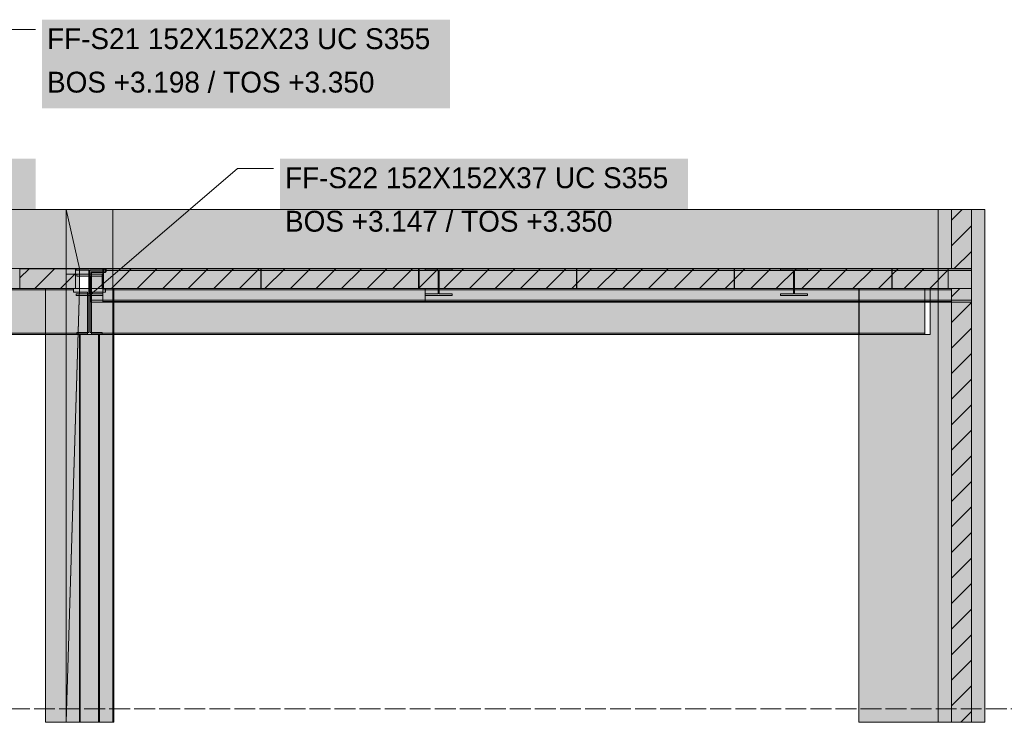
# Model space of a CAD drawing. Header units: millimetres. Extents: x 17 to 413, y 4 to 292.
# Tile 4 of 8: x 161 to 221, y 76 to 119. Entities that reach past the tile are written whole.
import ezdxf

# ---------------------------------------------------------------- set-up
doc = ezdxf.new("R2010")
doc.units = ezdxf.units.MM
doc.linetypes.add('DASHED', pattern=[1.524, 1.27, -0.254])
for name, color, linetype in [('FILL-C_BDBDBF', 7, 'Continuous'), ('FILL-EPS', 7, 'Continuous'), ('FILL-INK', 7, 'Continuous'), ('FILL-LIGHT', 7, 'Continuous'), ('FILL-STEEL', 7, 'Continuous'), ('FILL-WHITE', 7, 'Continuous'), ('LINE-CORE', 7, 'Continuous'), ('LINE-INK', 7, 'Continuous'), ('LINE-STEEL-DASH', 7, 'DASHED'), ('LINE-STEEL_GREY', 7, 'Continuous'), ('TEXT-INK', 7, 'Continuous')]:
    doc.layers.add(name, color=color, linetype=linetype)

msp = doc.modelspace()

# ---------------------------------------------------------------- hatches: boundary and pattern name
at = {"layer": 'FILL-C_BDBDBF', "true_color": 0xbdbdbf}
h = msp.add_hatch(color=9, dxfattribs=at)
h.dxf.hatch_style = 1
h.paths.add_polyline_path([(217.919, 103.855), (217.919, 107.445), (219.138, 107.445), (219.138, 76.245), (217.919, 76.245), (217.919, 102.634), (218.646, 102.634), (219.138, 102.634), (219.138, 102.93), (219.138, 103.855)])
at = {"layer": 'FILL-EPS', "true_color": 0xccffff}
h = msp.add_hatch(color=7, dxfattribs=at)
h.dxf.hatch_style = 1
h.paths.add_polyline_path([(217.106, 103.855), (217.106, 104.724), (217.106, 107.445), (217.919, 107.445), (217.919, 103.855), (217.598, 103.855)])
h = msp.add_hatch(color=7, dxfattribs=at)
h.dxf.hatch_style = 1
h.paths.add_polyline_path([(219.951, 107.445), (219.951, 99.684), (219.951, 76.245), (219.138, 76.245), (219.138, 107.445), (219.244, 107.445)])
h = msp.add_hatch(color=7, dxfattribs=at)
h.dxf.hatch_style = 1
h.paths.add_polyline_path([(217.106, 76.245), (217.106, 96.244), (217.106, 102.634), (217.919, 102.634), (217.919, 76.245), (217.814, 76.245)])
at = {"layer": 'FILL-INK', "true_color": 0x1a1a1f}
h = msp.add_hatch(color=250, dxfattribs=at)
h.dxf.hatch_style = 1
h.paths.add_polyline_path([(165.471, 102.219), (166.286, 103.419), (166.781, 102.842)])
at = {"layer": 'FILL-LIGHT', "true_color": 0xcccccf}
h = msp.add_hatch(color=254, dxfattribs=at)
h.dxf.hatch_style = 1
h.paths.add_polyline_path([(164.619, 103.845), (164.619, 103.778), (164.619, 102.645), (161.428, 102.645), (161.239, 102.645), (161.239, 102.712), (161.239, 103.845), (164.43, 103.845)])
h = msp.add_hatch(color=254, dxfattribs=at)
h.dxf.hatch_style = 1
h.paths.add_polyline_path([(175.9, 103.845), (175.9, 103.764), (175.9, 102.645), (166.971, 102.645), (166.324, 102.645), (166.324, 102.726), (166.324, 103.845), (175.253, 103.845)])
h = msp.add_hatch(color=254, dxfattribs=at)
h.dxf.hatch_style = 1
h.paths.add_polyline_path([(185.5, 103.845), (185.5, 103.764), (185.5, 102.645), (176.571, 102.645), (175.924, 102.645), (175.924, 102.726), (175.924, 103.845), (184.853, 103.845)])
h = msp.add_hatch(color=254, dxfattribs=at)
h.dxf.hatch_style = 1
h.paths.add_polyline_path([(195.1, 103.845), (195.1, 103.764), (195.1, 102.645), (186.171, 102.645), (185.524, 102.645), (185.524, 102.726), (185.524, 103.845), (194.453, 103.845)])
h = msp.add_hatch(color=254, dxfattribs=at)
h.dxf.hatch_style = 1
h.paths.add_polyline_path([(204.7, 103.845), (204.7, 103.764), (204.7, 102.645), (195.771, 102.645), (195.124, 102.645), (195.124, 102.726), (195.124, 103.845), (204.053, 103.845)])
h = msp.add_hatch(color=254, dxfattribs=at)
h.dxf.hatch_style = 1
h.paths.add_polyline_path([(214.3, 103.845), (214.3, 103.764), (214.3, 102.645), (205.371, 102.645), (204.724, 102.645), (204.724, 102.726), (204.724, 103.845), (213.653, 103.845)])
h = msp.add_hatch(color=254, dxfattribs=at)
h.dxf.hatch_style = 1
h.paths.add_polyline_path([(217.73, 103.845), (217.73, 103.764), (217.73, 102.645), (214.554, 102.645), (214.324, 102.645), (214.324, 102.726), (214.324, 103.845), (217.5, 103.845)])
at = {"layer": 'FILL-STEEL', "true_color": 0x0d2973}
h = msp.add_hatch(color=166, dxfattribs=at)
h.dxf.hatch_style = 1
h.paths.add_polyline_path([(164.657, 102.219), (164.657, 102.302), (164.657, 102.307), (164.699, 102.307), (165.442, 102.307), (165.442, 103.679), (165.442, 103.757), (165.4, 103.757), (164.657, 103.757), (164.657, 103.84), (164.657, 103.845), (164.744, 103.845), (166.285, 103.845), (166.285, 103.761), (166.285, 103.757), (166.243, 103.757), (165.5, 103.757), (165.5, 102.385), (165.5, 102.307), (165.542, 102.307), (166.285, 102.307), (166.285, 102.224), (166.285, 102.219), (166.198, 102.219)])
at = {"layer": 'FILL-WHITE', "true_color": 0xffffff}
h = msp.add_hatch(color=7, dxfattribs=at)
h.dxf.hatch_style = 1
h.paths.add_polyline_path([(162.591, 113.612), (187.407, 113.612), (187.407, 119.004), (162.591, 119.004)])
h = msp.add_hatch(color=7, dxfattribs=at)
h.dxf.hatch_style = 1
h.paths.add_polyline_path([(137.375, 105.145), (162.191, 105.145), (162.191, 110.537), (137.375, 110.537)])
h = msp.add_hatch(color=7, dxfattribs=at)
h.dxf.hatch_style = 1
h.paths.add_polyline_path([(177.071, 105.145), (201.887, 105.145), (201.887, 110.537), (177.071, 110.537)])
h = msp.add_hatch(color=7, dxfattribs=at)
h.dxf.hatch_style = 1
h.paths.add_polyline_path([(113.937, 107.445), (164.05, 107.445), (164.05, 76.245), (162.791, 76.245), (162.791, 102.649), (113.963, 102.649), (113.963, 76.245), (113.963, 76.245), (113.963, 76.245), (113.937, 76.245), (113.937, 107.445)])
h = msp.add_hatch(color=7, dxfattribs=at)
h.dxf.hatch_style = 1
h.paths.add_polyline_path([(113.937, 103.855), (113.937, 107.445), (164.05, 107.445), (164.05, 103.855), (113.937, 103.855)])
h = msp.add_hatch(color=7, dxfattribs=at)
h.dxf.hatch_style = 1
h.paths.add_polyline_path([(164.05, 107.445), (164.863, 103.855), (164.863, 102.634), (164.863, 102.622), (164.862, 102.622), (164.05, 76.245), (164.05, 107.445), (164.048, 107.457)])
h = msp.add_hatch(color=7, dxfattribs=at)
h.dxf.hatch_style = 1
h.paths.add_polyline_path([(164.05, 107.445), (166.895, 107.445), (166.897, 107.448), (166.897, 107.445), (166.897, 107.445), (166.897, 103.855), (166.895, 103.855), (166.276, 103.855), (166.276, 102.649), (166.246, 102.649), (166.246, 103.521), (164.863, 103.521), (164.05, 103.521)])
h = msp.add_hatch(color=7, dxfattribs=at)
h.dxf.hatch_style = 1
h.paths.add_polyline_path([(166.897, 107.445), (166.897, 102.649), (166.246, 102.649), (166.246, 103.521), (164.05, 103.521), (164.05, 107.445)])
h = msp.add_hatch(color=7, dxfattribs=at)
h.dxf.hatch_style = 1
h.paths.add_polyline_path([(166.895, 107.445), (166.895, 103.855), (164.863, 103.855), (164.863, 103.521), (164.05, 103.521), (164.05, 107.445)])
h = msp.add_hatch(color=7, dxfattribs=at)
h.dxf.hatch_style = 1
h.paths.add_polyline_path([(164.05, 107.445), (166.895, 107.445), (166.895, 103.855), (164.863, 103.855), (164.863, 102.634), (166.895, 102.634), (166.895, 76.245), (164.05, 76.245)])
h = msp.add_hatch(color=7, dxfattribs=at)
h.dxf.hatch_style = 1
h.paths.add_polyline_path([(166.895, 107.445), (166.895, 103.855), (164.863, 103.855), (164.05, 107.445)])
h = msp.add_hatch(color=7, dxfattribs=at)
h.dxf.hatch_style = 1
h.paths.add_polyline_path([(164.05, 107.445), (166.895, 107.445), (166.895, 102.637), (166.895, 102.634), (166.895, 76.245), (166.895, 76.245), (166.895, 76.241), (166.895, 76.245), (164.05, 76.245), (164.05, 102.634), (166.895, 102.634), (166.895, 103.855), (164.05, 103.855)])
h = msp.add_hatch(color=7, dxfattribs=at)
h.dxf.hatch_style = 1
h.paths.add_polyline_path([(166.895, 107.448), (166.895, 107.445), (166.895, 107.445)])
h = msp.add_hatch(color=7, dxfattribs=at)
h.dxf.hatch_style = 1
h.paths.add_polyline_path([(217.104, 107.445), (217.104, 76.245), (212.295, 76.245), (212.295, 99.833), (216.622, 99.833), (216.622, 102.649), (166.955, 102.649), (166.955, 76.245), (166.955, 76.241), (166.955, 76.245), (166.897, 76.245), (166.897, 99.837), (166.908, 99.837), (166.908, 102.649), (166.897, 102.649), (166.897, 107.445)])
h = msp.add_hatch(color=7, dxfattribs=at)
h.dxf.hatch_style = 1
h.paths.add_polyline_path([(166.897, 107.445), (217.104, 107.445), (217.104, 103.855), (166.897, 103.855)])
h = msp.add_hatch(color=7, dxfattribs=at)
h.dxf.hatch_style = 1
h.paths.add_polyline_path([(217.104, 103.855), (217.104, 103.855), (217.104, 107.445), (217.106, 107.445), (217.106, 107.448), (217.106, 107.445), (219.951, 107.445), (219.951, 76.245), (217.106, 76.245), (217.105, 76.232), (217.105, 76.232), (217.105, 76.232), (217.104, 76.232), (217.104, 102.634), (217.106, 102.634), (217.73, 102.634), (217.73, 103.855), (217.106, 103.855), (217.104, 103.852)])
h = msp.add_hatch(color=7, dxfattribs=at)
h.dxf.hatch_style = 1
h.paths.add_polyline_path([(219.951, 107.445), (219.951, 76.245), (217.104, 76.245), (217.104, 107.445)])
h = msp.add_hatch(color=7, dxfattribs=at)
h.dxf.hatch_style = 1
h.paths.add_polyline_path([(219.951, 107.445), (219.951, 76.245), (217.106, 76.245), (217.106, 102.634), (219.138, 102.634), (219.138, 103.855), (217.106, 103.855), (217.106, 107.445)])
h = msp.add_hatch(color=7, dxfattribs=at)
h.dxf.hatch_style = 1
h.paths.add_polyline_path([(113.937, 103.855), (164.05, 103.855), (164.05, 102.634), (162.791, 102.634), (162.791, 102.649), (113.963, 102.649), (113.963, 102.634), (113.937, 102.634)])
h = msp.add_hatch(color=7, dxfattribs=at)
h.dxf.hatch_style = 1
h.paths.add_polyline_path([(164.05, 102.634), (164.05, 103.855), (164.863, 103.855), (164.863, 102.634), (164.05, 102.634)])
h = msp.add_hatch(color=7, dxfattribs=at)
h.dxf.hatch_style = 1
h.paths.add_polyline_path([(164.657, 102.307), (165.442, 102.307), (165.442, 103.757), (164.657, 103.757), (164.657, 103.845), (166.285, 103.845), (166.285, 103.757), (165.5, 103.757), (165.5, 102.307), (166.285, 102.307), (166.285, 102.219), (164.657, 102.219)])
h = msp.add_hatch(color=7, dxfattribs=at)
h.dxf.hatch_style = 1
h.paths.add_polyline_path([(165.583, 103.661), (166.487, 103.661), (166.487, 103.731), (219.151, 103.731), (219.151, 101.925), (166.487, 101.925), (165.583, 101.925)])
h = msp.add_hatch(color=7, dxfattribs=at)
h.dxf.hatch_style = 1
h.paths.add_polyline_path([(166.487, 103.661), (166.487, 103.731), (219.151, 103.731), (219.151, 101.925), (166.487, 101.925), (165.583, 101.925), (165.583, 103.661)])
h = msp.add_hatch(color=7, dxfattribs=at)
h.dxf.hatch_style = 1
h.paths.add_polyline_path([(165.591, 103.621), (166.439, 103.621), (166.439, 103.731), (219.151, 103.731), (219.151, 101.925), (166.439, 101.925), (165.591, 101.925)])
h = msp.add_hatch(color=7, dxfattribs=at)
h.dxf.hatch_style = 1
h.paths.add_polyline_path([(166.439, 103.621), (166.439, 103.731), (219.151, 103.731), (219.151, 101.925), (166.439, 101.925), (165.591, 101.925), (165.591, 103.621)])
h = msp.add_hatch(color=7, dxfattribs=at)
h.dxf.hatch_style = 1
h.paths.add_polyline_path([(166.276, 102.649), (166.276, 103.855), (166.897, 103.855), (166.897, 102.649)])
h = msp.add_hatch(color=7, dxfattribs=at)
h.dxf.hatch_style = 1
h.paths.add_polyline_path([(166.298, 103.846), (166.298, 103.846), (166.298, 103.846), (166.298, 103.845), (166.285, 103.845)])
h = msp.add_hatch(color=7, dxfattribs=at)
h.dxf.hatch_style = 1
h.paths.add_polyline_path([(166.439, 103.731), (166.439, 103.845), (219.151, 103.845), (219.151, 103.731), (166.439, 103.731)])
h = msp.add_hatch(color=7, dxfattribs=at)
h.dxf.hatch_style = 1
h.paths.add_polyline_path([(219.151, 103.845), (219.151, 103.731), (166.439, 103.731), (166.439, 103.845)])
h = msp.add_hatch(color=7, dxfattribs=at)
h.dxf.hatch_style = 1
h.paths.add_polyline_path([(166.487, 103.731), (166.487, 103.845), (219.151, 103.845), (219.151, 103.731), (166.487, 103.731)])
h = msp.add_hatch(color=7, dxfattribs=at)
h.dxf.hatch_style = 1
h.paths.add_polyline_path([(219.151, 103.845), (219.151, 103.731), (166.487, 103.731), (166.487, 103.845)])
h = msp.add_hatch(color=7, dxfattribs=at)
h.dxf.hatch_style = 1
h.paths.add_polyline_path([(166.908, 102.649), (166.897, 102.649), (166.897, 103.855), (217.104, 103.855), (217.104, 103.855), (217.11, 103.856), (217.117, 103.858), (217.117, 103.857), (217.117, 103.856), (217.117, 103.855), (217.104, 103.855), (217.104, 102.634), (216.623, 102.634), (216.623, 102.649), (166.955, 102.649), (166.955, 102.634), (166.908, 102.634)])
h = msp.add_hatch(color=7, dxfattribs=at)
h.dxf.hatch_style = 1
h.paths.add_polyline_path([(185.892, 103.846), (185.892, 103.846), (185.901, 103.845), (185.905, 103.845), (187.533, 103.845), (187.533, 103.757), (186.748, 103.757), (186.748, 103.637), (186.748, 102.307), (187.533, 102.307), (187.533, 102.219), (185.905, 102.219), (185.905, 102.307), (186.69, 102.307), (186.69, 103.757), (185.905, 103.757), (185.905, 103.845), (185.892, 103.845)])
h = msp.add_hatch(color=7, dxfattribs=at)
h.dxf.hatch_style = 1
h.paths.add_polyline_path([(185.905, 102.307), (186.69, 102.307), (186.69, 103.637), (186.69, 103.757), (185.905, 103.757), (185.905, 103.845), (187.533, 103.845), (187.533, 103.757), (186.748, 103.757), (186.748, 102.307), (187.533, 102.307), (187.533, 102.219), (185.905, 102.219)])
h = msp.add_hatch(color=7, dxfattribs=at)
h.dxf.hatch_style = 1
h.paths.add_polyline_path([(187.546, 103.846), (187.546, 103.846), (187.546, 103.846), (187.546, 103.845), (187.533, 103.845)])
h = msp.add_hatch(color=7, dxfattribs=at)
h.dxf.hatch_style = 1
h.paths.add_polyline_path([(207.516, 103.846), (207.516, 103.846), (207.525, 103.845), (207.529, 103.845), (209.157, 103.845), (209.157, 103.757), (208.372, 103.757), (208.372, 103.637), (208.372, 102.307), (209.157, 102.307), (209.157, 102.219), (207.529, 102.219), (207.529, 102.307), (208.314, 102.307), (208.314, 103.757), (207.529, 103.757), (207.529, 103.845), (207.516, 103.845)])
h = msp.add_hatch(color=7, dxfattribs=at)
h.dxf.hatch_style = 1
h.paths.add_polyline_path([(207.529, 102.307), (208.314, 102.307), (208.314, 103.637), (208.314, 103.757), (207.529, 103.757), (207.529, 103.845), (209.157, 103.845), (209.157, 103.757), (208.372, 103.757), (208.372, 102.307), (209.157, 102.307), (209.157, 102.219), (207.529, 102.219)])
h = msp.add_hatch(color=7, dxfattribs=at)
h.dxf.hatch_style = 1
h.paths.add_polyline_path([(209.17, 103.846), (209.17, 103.846), (209.17, 103.846), (209.17, 103.845), (209.157, 103.845)])
h = msp.add_hatch(color=7, dxfattribs=at)
h.dxf.hatch_style = 1
h.paths.add_polyline_path([(217.105, 103.855), (217.73, 103.855), (217.73, 102.634), (217.105, 102.634)])
h = msp.add_hatch(color=7, dxfattribs=at)
h.dxf.hatch_style = 1
h.paths.add_polyline_path([(164.863, 103.521), (164.863, 102.634), (166.895, 102.634), (166.895, 76.245), (164.05, 76.245), (164.05, 103.521)])
h = msp.add_hatch(color=7, dxfattribs=at)
h.dxf.hatch_style = 1
h.paths.add_polyline_path([(164.693, 103.518), (164.693, 103.519), (164.706, 103.517), (164.693, 103.518)])
h = msp.add_hatch(color=7, dxfattribs=at)
h.dxf.hatch_style = 1
h.paths.add_polyline_path([(164.706, 99.965), (165.431, 99.965), (165.431, 103.389), (164.706, 103.389), (164.706, 103.517), (166.236, 103.517), (166.236, 103.389), (165.511, 103.389), (165.511, 99.965), (166.236, 99.965), (166.236, 99.837), (164.706, 99.837)])
h = msp.add_hatch(color=7, dxfattribs=at)
h.dxf.hatch_style = 1
h.paths.add_polyline_path([(164.706, 103.517), (166.236, 103.517), (166.236, 103.389), (165.511, 103.389), (165.511, 99.965), (166.236, 99.965), (166.236, 99.837), (164.706, 99.837), (164.706, 99.965), (165.431, 99.965), (165.431, 103.389), (164.706, 103.389), (164.706, 103.517)])
h = msp.add_hatch(color=7, dxfattribs=at)
h.dxf.hatch_style = 1
h.paths.add_polyline_path([(166.249, 103.519), (166.249, 103.518), (166.249, 103.518), (166.236, 103.517)])
h = msp.add_hatch(color=7, dxfattribs=at)
h.dxf.hatch_style = 1
h.paths.add_polyline_path([(185.905, 102.307), (186.69, 102.307), (186.69, 103.637), (186.748, 103.637), (186.748, 102.307), (187.533, 102.307), (187.533, 102.219), (185.905, 102.219)])
h = msp.add_hatch(color=7, dxfattribs=at)
h.dxf.hatch_style = 1
h.paths.add_polyline_path([(186.69, 102.307), (186.69, 103.637), (186.748, 103.637), (186.748, 102.307), (187.533, 102.307), (187.533, 102.219), (185.905, 102.219), (185.905, 102.307)])
h = msp.add_hatch(color=7, dxfattribs=at)
h.dxf.hatch_style = 1
h.paths.add_polyline_path([(207.529, 102.307), (208.314, 102.307), (208.314, 103.637), (208.372, 103.637), (208.372, 102.307), (209.157, 102.307), (209.157, 102.219), (207.529, 102.219)])
h = msp.add_hatch(color=7, dxfattribs=at)
h.dxf.hatch_style = 1
h.paths.add_polyline_path([(208.314, 102.307), (208.314, 103.637), (208.372, 103.637), (208.372, 102.307), (209.157, 102.307), (209.157, 102.219), (207.529, 102.219), (207.529, 102.307)])
h = msp.add_hatch(color=7, dxfattribs=at)
h.dxf.hatch_style = 1
h.paths.add_polyline_path([(112.623, 102.469), (113.399, 102.469), (113.399, 102.567), (164.503, 102.567), (164.503, 102.421), (165.351, 102.421), (165.351, 99.911), (164.503, 99.911), (113.399, 99.911), (113.399, 100.009), (112.623, 100.009)])
h = msp.add_hatch(color=7, dxfattribs=at)
h.dxf.hatch_style = 1
h.paths.add_polyline_path([(113.399, 102.469), (113.399, 102.567), (164.503, 102.567), (164.503, 102.421), (165.351, 102.421), (165.351, 99.911), (164.503, 99.911), (113.399, 99.911), (113.399, 100.009), (112.623, 100.009), (112.623, 102.469)])
h = msp.add_hatch(color=7, dxfattribs=at)
h.dxf.hatch_style = 1
h.paths.add_polyline_path([(113.399, 102.645), (164.503, 102.645), (164.503, 102.567), (113.399, 102.567)])
h = msp.add_hatch(color=7, dxfattribs=at)
h.dxf.hatch_style = 1
h.paths.add_polyline_path([(164.503, 102.645), (164.503, 102.567), (113.399, 102.567), (113.399, 102.645)])
h = msp.add_hatch(color=7, dxfattribs=at)
h.dxf.hatch_style = 1
h.paths.add_polyline_path([(162.791, 76.245), (162.791, 102.634), (164.05, 102.634), (164.05, 76.245)])
h = msp.add_hatch(color=7, dxfattribs=at)
h.dxf.hatch_style = 1
h.paths.add_polyline_path([(164.863, 102.634), (166.895, 102.634), (166.895, 76.245), (164.05, 76.245), (164.863, 102.634)])
h = msp.add_hatch(color=7, dxfattribs=at)
h.dxf.hatch_style = 1
h.paths.add_polyline_path([(165.591, 99.911), (165.591, 102.421), (166.439, 102.421), (166.439, 102.567), (216.303, 102.567), (216.303, 99.911), (166.439, 99.911)])
h = msp.add_hatch(color=7, dxfattribs=at)
h.dxf.hatch_style = 1
h.paths.add_polyline_path([(166.439, 102.421), (166.439, 102.567), (216.303, 102.567), (216.303, 99.911), (166.439, 99.911), (165.591, 99.911), (165.591, 102.421)])
h = msp.add_hatch(color=7, dxfattribs=at)
h.dxf.hatch_style = 1
h.paths.add_polyline_path([(166.287, 102.645), (185.903, 102.645), (185.903, 102.565), (166.287, 102.565)])
h = msp.add_hatch(color=7, dxfattribs=at)
h.dxf.hatch_style = 1
h.paths.add_polyline_path([(185.903, 102.645), (185.903, 101.845), (166.287, 101.845), (166.287, 102.645)])
h = msp.add_hatch(color=7, dxfattribs=at)
h.dxf.hatch_style = 1
h.paths.add_polyline_path([(166.287, 102.645), (217.919, 102.645), (217.919, 101.845), (166.287, 101.845)])
h = msp.add_hatch(color=7, dxfattribs=at)
h.dxf.hatch_style = 1
h.paths.add_polyline_path([(166.287, 102.645), (217.919, 102.645), (217.919, 102.565), (166.287, 102.565)])
h = msp.add_hatch(color=7, dxfattribs=at)
h.dxf.hatch_style = 1
h.paths.add_polyline_path([(166.287, 101.845), (166.287, 102.565), (185.903, 102.565), (185.903, 101.845), (166.287, 101.845)])
h = msp.add_hatch(color=7, dxfattribs=at)
h.dxf.hatch_style = 1
h.paths.add_polyline_path([(166.287, 102.565), (217.919, 102.565), (217.919, 101.845), (166.287, 101.845)])
h = msp.add_hatch(color=7, dxfattribs=at)
h.dxf.hatch_style = 1
h.paths.add_polyline_path([(166.439, 102.567), (166.439, 102.645), (216.303, 102.645), (216.303, 102.567), (166.439, 102.567)])
h = msp.add_hatch(color=7, dxfattribs=at)
h.dxf.hatch_style = 1
h.paths.add_polyline_path([(216.303, 102.645), (216.303, 102.567), (166.439, 102.567), (166.439, 102.645)])
h = msp.add_hatch(color=7, dxfattribs=at)
h.dxf.hatch_style = 1
h.paths.add_polyline_path([(166.897, 76.241), (166.897, 76.245), (166.897, 99.837), (166.908, 99.837), (166.908, 102.634), (166.955, 102.634), (166.955, 102.647), (166.955, 102.634), (166.955, 76.245), (166.897, 76.245), (166.897, 76.241)])
h = msp.add_hatch(color=7, dxfattribs=at)
h.dxf.hatch_style = 1
h.paths.add_polyline_path([(166.927, 102.645), (217.919, 102.645), (217.919, 102.565), (166.927, 102.565)])
h = msp.add_hatch(color=7, dxfattribs=at)
h.dxf.hatch_style = 1
h.paths.add_polyline_path([(217.919, 102.645), (217.919, 101.845), (166.927, 101.845), (166.927, 102.645)])
h = msp.add_hatch(color=7, dxfattribs=at)
h.dxf.hatch_style = 1
h.paths.add_polyline_path([(185.903, 102.645), (185.903, 101.845), (166.927, 101.845), (166.927, 102.645)])
h = msp.add_hatch(color=7, dxfattribs=at)
h.dxf.hatch_style = 1
h.paths.add_polyline_path([(166.927, 102.645), (185.903, 102.645), (185.903, 102.565), (166.927, 102.565)])
h = msp.add_hatch(color=7, dxfattribs=at)
h.dxf.hatch_style = 1
h.paths.add_polyline_path([(166.927, 102.565), (217.919, 102.565), (217.919, 101.845), (166.927, 101.845)])
h = msp.add_hatch(color=7, dxfattribs=at)
h.dxf.hatch_style = 1
h.paths.add_polyline_path([(166.927, 102.565), (185.903, 102.565), (185.903, 101.845), (166.927, 101.845)])
h = msp.add_hatch(color=7, dxfattribs=at)
h.dxf.hatch_style = 1
h.paths.add_polyline_path([(212.295, 102.634), (212.295, 102.634), (212.295, 102.634), (212.297, 102.634), (212.297, 99.833), (216.625, 99.833), (216.625, 102.634), (217.104, 102.634), (217.104, 76.245), (212.295, 76.245)])
h = msp.add_hatch(color=7, dxfattribs=at)
h.dxf.hatch_style = 1
h.paths.add_polyline_path([(165.583, 101.925), (166.487, 101.925), (219.151, 101.925), (219.151, 101.812), (166.487, 101.812), (165.583, 101.812)])
h = msp.add_hatch(color=7, dxfattribs=at)
h.dxf.hatch_style = 1
h.paths.add_polyline_path([(165.583, 101.925), (219.151, 101.925), (219.151, 101.812), (166.487, 101.812), (165.583, 101.812)])
h = msp.add_hatch(color=7, dxfattribs=at)
h.dxf.hatch_style = 1
h.paths.add_polyline_path([(165.591, 101.925), (166.439, 101.925), (219.151, 101.925), (219.151, 101.812), (166.439, 101.812), (165.591, 101.812)])
h = msp.add_hatch(color=7, dxfattribs=at)
h.dxf.hatch_style = 1
h.paths.add_polyline_path([(219.151, 101.925), (219.151, 101.812), (166.439, 101.812), (165.591, 101.812), (165.591, 101.925)])
h = msp.add_hatch(color=7, dxfattribs=at)
h.dxf.hatch_style = 1
h.paths.add_polyline_path([(113.399, 99.911), (164.503, 99.911), (165.351, 99.911), (165.351, 99.833), (164.503, 99.833), (113.399, 99.833)])
h = msp.add_hatch(color=7, dxfattribs=at)
h.dxf.hatch_style = 1
h.paths.add_polyline_path([(164.503, 99.911), (165.351, 99.911), (165.351, 99.833), (164.503, 99.833), (113.399, 99.833), (113.399, 99.911)])
h = msp.add_hatch(color=7, dxfattribs=at)
h.dxf.hatch_style = 1
h.paths.add_polyline_path([(164.05, 99.837), (166.895, 99.837), (166.897, 99.849), (166.897, 99.849), (166.897, 76.245), (166.895, 76.245), (164.05, 76.245)])
h = msp.add_hatch(color=7, dxfattribs=at)
h.dxf.hatch_style = 1
h.paths.add_polyline_path([(166.897, 99.837), (166.897, 76.245), (164.05, 76.245), (164.05, 99.837)])
h = msp.add_hatch(color=7, dxfattribs=at)
h.dxf.hatch_style = 1
h.paths.add_polyline_path([(166.895, 99.837), (166.895, 76.245), (164.05, 76.245), (164.05, 99.837)])
h = msp.add_hatch(color=7, dxfattribs=at)
h.dxf.hatch_style = 1
h.paths.add_polyline_path([(164.05, 99.837), (166.895, 99.837), (166.895, 76.245), (164.05, 76.245)])
h = msp.add_hatch(color=7, dxfattribs=at)
h.dxf.hatch_style = 1
h.paths.add_polyline_path([(164.916, 99.837), (164.916, 76.245), (164.861, 76.245), (164.861, 99.837)])
h = msp.add_hatch(color=7, dxfattribs=at)
h.dxf.hatch_style = 1
h.paths.add_polyline_path([(164.861, 99.837), (164.916, 99.837), (164.916, 76.245), (164.861, 76.245)])
h = msp.add_hatch(color=7, dxfattribs=at)
h.dxf.hatch_style = 1
h.paths.add_polyline_path([(164.916, 99.837), (164.916, 76.245), (164.861, 76.245), (164.861, 99.837)])
h = msp.add_hatch(color=7, dxfattribs=at)
h.dxf.hatch_style = 1
h.paths.add_polyline_path([(164.861, 99.837), (164.916, 99.837), (164.916, 76.245), (164.861, 76.245)])
h = msp.add_hatch(color=7, dxfattribs=at)
h.dxf.hatch_style = 1
h.paths.add_polyline_path([(164.916, 99.837), (166.026, 99.837), (166.026, 76.245), (164.916, 76.245), (164.916, 99.837)])
h = msp.add_hatch(color=7, dxfattribs=at)
h.dxf.hatch_style = 1
h.paths.add_polyline_path([(164.916, 76.245), (164.916, 99.837), (166.026, 99.837), (166.026, 76.245), (164.916, 76.245)])
h = msp.add_hatch(color=7, dxfattribs=at)
h.dxf.hatch_style = 1
h.paths.add_polyline_path([(164.916, 99.837), (166.026, 99.837), (166.026, 76.245), (164.916, 76.245), (164.916, 99.837)])
h = msp.add_hatch(color=7, dxfattribs=at)
h.dxf.hatch_style = 1
h.paths.add_polyline_path([(164.916, 76.245), (164.916, 99.837), (166.026, 99.837), (166.026, 76.245), (164.916, 76.245)])
h = msp.add_hatch(color=7, dxfattribs=at)
h.dxf.hatch_style = 1
h.paths.add_polyline_path([(165.591, 99.911), (166.439, 99.911), (216.303, 99.911), (216.303, 99.833), (166.439, 99.833), (165.591, 99.833)])
h = msp.add_hatch(color=7, dxfattribs=at)
h.dxf.hatch_style = 1
h.paths.add_polyline_path([(165.591, 99.911), (216.303, 99.911), (216.303, 99.833), (166.439, 99.833), (165.591, 99.833)])
h = msp.add_hatch(color=7, dxfattribs=at)
h.dxf.hatch_style = 1
h.paths.add_polyline_path([(166.081, 99.837), (166.081, 76.245), (166.026, 76.245), (166.026, 99.837)])
h = msp.add_hatch(color=7, dxfattribs=at)
h.dxf.hatch_style = 1
h.paths.add_polyline_path([(166.026, 99.837), (166.081, 99.837), (166.081, 76.245), (166.026, 76.245)])
h = msp.add_hatch(color=7, dxfattribs=at)
h.dxf.hatch_style = 1
h.paths.add_polyline_path([(166.081, 99.837), (166.081, 76.245), (166.026, 76.245), (166.026, 99.837)])
h = msp.add_hatch(color=7, dxfattribs=at)
h.dxf.hatch_style = 1
h.paths.add_polyline_path([(166.026, 99.837), (166.081, 99.837), (166.081, 76.245), (166.026, 76.245)])
h = msp.add_hatch(color=7, dxfattribs=at)
h.dxf.hatch_style = 1
h.paths.add_polyline_path([(212.295, 76.245), (212.295, 76.245), (212.295, 76.241)])

# ---------------------------------------------------------------- linework, layer by layer
at = {"layer": 'LINE-CORE', "lineweight": 5}
for points in [[(113.937, 107.445), (164.05, 107.445), (164.05, 107.445), (164.05, 76.245), (164.05, 76.245), (164.05, 76.245), (164.05, 76.245), (162.791, 76.245), (162.791, 102.649), (113.963, 102.649), (113.963, 76.245), (113.963, 76.245), (113.963, 76.245), (113.963, 76.245), (113.937, 76.245), (113.937, 107.445), (113.937, 107.445)], [(113.937, 103.855), (113.937, 107.445), (164.05, 107.445), (164.05, 107.445), (164.05, 107.445), (164.05, 107.445), (164.05, 103.855), (113.937, 103.855), (113.937, 103.855), (113.937, 103.855)], [(164.05, 107.445), (164.863, 103.855), (164.863, 102.634), (164.863, 102.634), (164.863, 102.634), (164.863, 102.622), (164.862, 102.622), (164.05, 76.245), (164.05, 107.445), (164.048, 107.457)], [(164.05, 107.445), (166.895, 107.445), (166.897, 107.448), (166.897, 107.445), (166.897, 107.445), (166.897, 103.855), (166.895, 103.855), (166.276, 103.855), (166.276, 102.649), (166.246, 102.649), (166.246, 103.521), (164.863, 103.521), (164.05, 103.521)], [(166.897, 107.445), (166.897, 107.445), (166.897, 102.649), (166.246, 102.649), (166.246, 103.521), (164.05, 103.521), (164.05, 107.445), (164.05, 107.445)], [(166.895, 107.445), (166.895, 103.855), (164.863, 103.855), (164.863, 103.521), (164.05, 103.521), (164.05, 107.445)], [(164.05, 107.445), (166.895, 107.445), (166.895, 103.855), (164.863, 103.855), (164.863, 102.634), (166.895, 102.634), (166.895, 76.245), (164.05, 76.245)], [(166.895, 107.445), (166.895, 103.855), (164.863, 103.855), (164.05, 107.445), (164.05, 107.445)], [(164.05, 107.445), (166.895, 107.445), (166.895, 102.637), (166.895, 102.634), (166.895, 76.245), (166.895, 76.245), (166.895, 76.245), (166.895, 76.241), (166.895, 76.245), (164.05, 76.245), (164.05, 102.634), (166.895, 102.634), (166.895, 103.855), (164.05, 103.855)], [(166.895, 107.448), (166.895, 107.445), (166.895, 107.445)], [(217.104, 107.445), (217.104, 76.245), (212.295, 76.245), (212.295, 99.833), (216.622, 99.833), (216.622, 102.649), (166.955, 102.649), (166.955, 76.245), (166.955, 76.241), (166.955, 76.245), (166.897, 76.245), (166.897, 99.837), (166.908, 99.837), (166.908, 102.649), (166.897, 102.649), (166.897, 107.445)], [(166.897, 107.445), (217.104, 107.445), (217.104, 103.855), (166.897, 103.855)], [(217.104, 103.855), (217.104, 103.855), (217.104, 107.445), (217.106, 107.445), (217.106, 107.448), (217.106, 107.445), (219.951, 107.445), (219.951, 76.245), (217.106, 76.245), (217.105, 76.232), (217.105, 76.232), (217.105, 76.232), (217.104, 76.232), (217.104, 102.634), (217.106, 102.634), (217.73, 102.634), (217.73, 103.855), (217.106, 103.855), (217.104, 103.852)], [(219.951, 107.445), (219.951, 76.245), (217.104, 76.245), (217.104, 107.445)], [(219.951, 107.445), (219.951, 76.245), (217.106, 76.245), (217.106, 102.634), (219.138, 102.634), (219.138, 103.855), (217.106, 103.855), (217.106, 107.445)], [(113.937, 103.855), (164.05, 103.855), (164.05, 102.634), (162.791, 102.634), (162.791, 102.649), (113.963, 102.649), (113.963, 102.634), (113.937, 102.634)], [(164.05, 102.634), (164.05, 102.634), (164.05, 103.855), (164.863, 103.855), (164.863, 103.855), (164.863, 103.855), (164.863, 103.855), (164.863, 102.634), (164.05, 102.634), (164.05, 102.634)], [(164.657, 102.307), (165.442, 102.307), (165.442, 103.757), (164.657, 103.757), (164.657, 103.845), (166.285, 103.845), (166.285, 103.757), (165.5, 103.757), (165.5, 102.307), (166.285, 102.307), (166.285, 102.219), (164.657, 102.219)], [(165.583, 103.661), (166.487, 103.661), (166.487, 103.731), (219.151, 103.731), (219.151, 101.925), (166.487, 101.925), (165.583, 101.925)], [(166.487, 103.661), (166.487, 103.731), (219.151, 103.731), (219.151, 101.925), (166.487, 101.925), (165.583, 101.925), (165.583, 103.661)], [(165.591, 103.621), (166.439, 103.621), (166.439, 103.731), (219.151, 103.731), (219.151, 101.925), (166.439, 101.925), (166.439, 101.925), (165.591, 101.925)], [(166.439, 103.621), (166.439, 103.731), (219.151, 103.731), (219.151, 101.925), (166.439, 101.925), (165.591, 101.925), (165.591, 103.621)], [(166.276, 102.649), (166.276, 103.855), (166.897, 103.855), (166.897, 103.855), (166.897, 102.649), (166.276, 102.649)], [(166.298, 103.846), (166.298, 103.846), (166.298, 103.846), (166.298, 103.845), (166.285, 103.845)], [(166.439, 103.731), (166.439, 103.845), (219.151, 103.845), (219.151, 103.845), (219.151, 103.845), (219.151, 103.845), (219.151, 103.731), (166.439, 103.731), (166.439, 103.731), (166.439, 103.731)], [(219.151, 103.845), (219.151, 103.731), (219.151, 103.731), (166.439, 103.731), (166.439, 103.845), (166.439, 103.845)], [(166.487, 103.731), (166.487, 103.845), (219.151, 103.845), (219.151, 103.845), (219.151, 103.845), (219.151, 103.845), (219.151, 103.731), (166.487, 103.731), (166.487, 103.731), (166.487, 103.731)], [(219.151, 103.845), (219.151, 103.731), (219.151, 103.731), (166.487, 103.731), (166.487, 103.845), (166.487, 103.845)], [(166.908, 102.649), (166.897, 102.649), (166.897, 103.855), (166.897, 103.855), (217.104, 103.855), (217.104, 103.855), (217.11, 103.856), (217.117, 103.858), (217.117, 103.857), (217.117, 103.856), (217.117, 103.855), (217.104, 103.855), (217.104, 102.634), (216.623, 102.634), (216.623, 102.649), (166.955, 102.649), (166.955, 102.634), (166.908, 102.634)], [(185.892, 103.846), (185.892, 103.846), (185.901, 103.845), (185.905, 103.845), (187.533, 103.845), (187.533, 103.757), (186.748, 103.757), (186.748, 103.637), (186.748, 103.637), (186.748, 102.307), (187.533, 102.307), (187.533, 102.219), (185.905, 102.219), (185.905, 102.307), (186.69, 102.307), (186.69, 103.757), (185.905, 103.757), (185.905, 103.845), (185.892, 103.845)], [(185.905, 102.307), (186.69, 102.307), (186.69, 103.637), (186.69, 103.757), (185.905, 103.757), (185.905, 103.845), (187.533, 103.845), (187.533, 103.757), (186.748, 103.757), (186.748, 102.307), (187.533, 102.307), (187.533, 102.219), (185.905, 102.219)], [(187.546, 103.846), (187.546, 103.846), (187.546, 103.846), (187.546, 103.845), (187.533, 103.845)], [(207.516, 103.846), (207.516, 103.846), (207.525, 103.845), (207.529, 103.845), (209.157, 103.845), (209.157, 103.757), (208.372, 103.757), (208.372, 103.637), (208.372, 103.637), (208.372, 102.307), (209.157, 102.307), (209.157, 102.219), (207.529, 102.219), (207.529, 102.307), (208.314, 102.307), (208.314, 103.757), (207.529, 103.757), (207.529, 103.845), (207.516, 103.845)], [(207.529, 102.307), (208.314, 102.307), (208.314, 103.637), (208.314, 103.757), (207.529, 103.757), (207.529, 103.845), (209.157, 103.845), (209.157, 103.757), (208.372, 103.757), (208.372, 102.307), (209.157, 102.307), (209.157, 102.219), (207.529, 102.219)], [(209.17, 103.846), (209.17, 103.846), (209.17, 103.846), (209.17, 103.845), (209.157, 103.845)], [(217.105, 103.855), (217.73, 103.855), (217.73, 102.634), (217.105, 102.634)], [(164.863, 103.521), (164.863, 102.634), (166.895, 102.634), (166.895, 76.245), (164.05, 76.245), (164.05, 103.521)], [(164.693, 103.518), (164.693, 103.519), (164.706, 103.517), (164.693, 103.518)], [(164.706, 99.965), (165.431, 99.965), (165.431, 103.389), (164.706, 103.389), (164.706, 103.517), (166.236, 103.517), (166.236, 103.517), (166.236, 103.517), (166.236, 103.517), (166.236, 103.389), (165.511, 103.389), (165.511, 99.965), (166.236, 99.965), (166.236, 99.837), (164.706, 99.837)], [(164.706, 103.517), (164.706, 103.517), (166.236, 103.517), (166.236, 103.389), (165.511, 103.389), (165.511, 99.965), (166.236, 99.965), (166.236, 99.837), (164.706, 99.837), (164.706, 99.965), (165.431, 99.965), (165.431, 103.389), (164.706, 103.389), (164.706, 103.517), (164.706, 103.517)], [(166.249, 103.519), (166.249, 103.518), (166.249, 103.518), (166.236, 103.517)], [(185.905, 102.307), (186.69, 102.307), (186.69, 103.637), (186.748, 103.637), (186.748, 103.637), (186.748, 102.307), (187.533, 102.307), (187.533, 102.219), (185.905, 102.219)], [(186.69, 102.307), (186.69, 103.637), (186.69, 103.637), (186.748, 103.637), (186.748, 102.307), (187.533, 102.307), (187.533, 102.219), (185.905, 102.219), (185.905, 102.307)], [(207.529, 102.307), (208.314, 102.307), (208.314, 103.637), (208.372, 103.637), (208.372, 103.637), (208.372, 102.307), (209.157, 102.307), (209.157, 102.219), (207.529, 102.219)], [(208.314, 102.307), (208.314, 103.637), (208.314, 103.637), (208.372, 103.637), (208.372, 102.307), (209.157, 102.307), (209.157, 102.219), (207.529, 102.219), (207.529, 102.307)], [(112.623, 102.469), (113.399, 102.469), (113.399, 102.567), (164.503, 102.567), (164.503, 102.421), (165.351, 102.421), (165.351, 102.421), (165.351, 99.911), (164.503, 99.911), (113.399, 99.911), (113.399, 100.009), (112.623, 100.009)], [(113.399, 102.469), (113.399, 102.567), (164.503, 102.567), (164.503, 102.421), (165.351, 102.421), (165.351, 99.911), (165.351, 99.911), (164.503, 99.911), (113.399, 99.911), (113.399, 100.009), (112.623, 100.009), (112.623, 102.469)], [(113.399, 102.645), (164.503, 102.645), (164.503, 102.645), (164.503, 102.567), (113.399, 102.567), (113.399, 102.567)], [(164.503, 102.645), (164.503, 102.567), (113.399, 102.567), (113.399, 102.645)], [(162.791, 76.245), (162.791, 102.634), (164.05, 102.634), (164.05, 102.634), (164.05, 76.245), (162.791, 76.245)], [(164.863, 102.634), (164.863, 102.634), (166.895, 102.634), (166.895, 76.245), (166.895, 76.245), (166.895, 76.245), (164.05, 76.245), (164.863, 102.634), (164.863, 102.634)], [(165.591, 99.911), (165.591, 102.421), (166.439, 102.421), (166.439, 102.567), (216.303, 102.567), (216.303, 99.911), (166.439, 99.911), (165.591, 99.911)], [(166.439, 102.421), (166.439, 102.567), (216.303, 102.567), (216.303, 99.911), (166.439, 99.911), (165.591, 99.911), (165.591, 102.421), (165.591, 102.421)], [(166.287, 102.645), (185.903, 102.645), (185.903, 102.565), (166.287, 102.565)], [(185.903, 102.645), (185.903, 101.845), (166.287, 101.845), (166.287, 102.645)], [(166.287, 102.645), (217.919, 102.645), (217.919, 101.845), (217.919, 101.845), (166.287, 101.845), (166.287, 102.645)], [(166.287, 102.645), (217.919, 102.645), (217.919, 102.645), (217.919, 102.565), (166.287, 102.565), (166.287, 102.565)], [(166.287, 101.845), (166.287, 102.565), (185.903, 102.565), (185.903, 102.565), (185.903, 102.565), (185.903, 101.845), (166.287, 101.845), (166.287, 101.845)], [(166.287, 102.565), (217.919, 102.565), (217.919, 101.845), (166.287, 101.845)], [(166.439, 102.567), (166.439, 102.645), (216.303, 102.645), (216.303, 102.645), (216.303, 102.645), (216.303, 102.645), (216.303, 102.567), (166.439, 102.567), (166.439, 102.567), (166.439, 102.567)], [(216.303, 102.645), (216.303, 102.567), (216.303, 102.567), (166.439, 102.567), (166.439, 102.645), (166.439, 102.645)], [(166.897, 76.241), (166.897, 76.245), (166.897, 99.837), (166.908, 99.837), (166.908, 102.634), (166.955, 102.634), (166.955, 102.647), (166.955, 102.634), (166.955, 102.634), (166.955, 76.245), (166.897, 76.245), (166.897, 76.241)], [(166.927, 102.645), (217.919, 102.645), (217.919, 102.645), (217.919, 102.565), (166.927, 102.565), (166.927, 102.565)], [(217.919, 102.645), (217.919, 101.845), (166.927, 101.845), (166.927, 102.645)], [(185.903, 102.645), (185.903, 101.845), (166.927, 101.845), (166.927, 102.645)], [(166.927, 102.645), (185.903, 102.645), (185.903, 102.565), (166.927, 102.565)], [(166.927, 102.565), (217.919, 102.565), (217.919, 101.845), (166.927, 101.845)], [(166.927, 102.565), (185.903, 102.565), (185.903, 102.565), (185.903, 101.845), (166.927, 101.845), (166.927, 101.845)], [(212.295, 102.634), (212.295, 102.634), (212.295, 102.634), (212.295, 102.634), (212.297, 102.634), (212.297, 99.833), (216.625, 99.833), (216.625, 102.634), (217.104, 102.634), (217.104, 76.245), (217.104, 76.245), (212.295, 76.245)], [(165.583, 101.925), (166.487, 101.925), (219.151, 101.925), (219.151, 101.925), (219.151, 101.925), (219.151, 101.925), (219.151, 101.812), (166.487, 101.812), (166.487, 101.812), (165.583, 101.812)], [(165.583, 101.925), (219.151, 101.925), (219.151, 101.812), (219.151, 101.812), (166.487, 101.812), (165.583, 101.812)], [(165.591, 101.925), (166.439, 101.925), (219.151, 101.925), (219.151, 101.925), (219.151, 101.925), (219.151, 101.925), (219.151, 101.812), (166.439, 101.812), (166.439, 101.812), (165.591, 101.812)], [(219.151, 101.925), (219.151, 101.812), (219.151, 101.812), (166.439, 101.812), (165.591, 101.812), (165.591, 101.925)], [(113.399, 99.911), (164.503, 99.911), (164.503, 99.911), (165.351, 99.911), (165.351, 99.833), (164.503, 99.833), (113.399, 99.833), (113.399, 99.833)], [(164.503, 99.911), (165.351, 99.911), (165.351, 99.833), (164.503, 99.833), (164.503, 99.833), (113.399, 99.833), (113.399, 99.911)], [(164.05, 99.837), (166.895, 99.837), (166.897, 99.849), (166.897, 99.849), (166.897, 76.245), (166.895, 76.245), (164.05, 76.245)], [(166.897, 99.837), (166.897, 76.245), (166.897, 76.245), (164.05, 76.245), (164.05, 99.837), (164.05, 99.837)], [(166.895, 99.837), (166.895, 76.245), (164.05, 76.245), (164.05, 99.837)], [(164.05, 99.837), (166.895, 99.837), (166.895, 76.245), (164.05, 76.245)], [(164.916, 99.837), (164.916, 76.245), (164.861, 76.245), (164.861, 99.837)], [(164.861, 99.837), (164.916, 99.837), (164.916, 76.245), (164.861, 76.245)], [(164.916, 99.837), (164.916, 76.245), (164.861, 76.245), (164.861, 99.837)], [(164.861, 99.837), (164.916, 99.837), (164.916, 76.245), (164.861, 76.245)], [(164.916, 99.837), (164.916, 99.837), (166.026, 99.837), (166.026, 76.245), (166.026, 76.245), (166.026, 76.245), (166.026, 76.245), (164.916, 76.245), (164.916, 99.837), (164.916, 99.837)], [(164.916, 76.245), (164.916, 76.245), (164.916, 99.837), (166.026, 99.837), (166.026, 99.837), (166.026, 99.837), (166.026, 99.837), (166.026, 76.245), (164.916, 76.245), (164.916, 76.245)], [(164.916, 99.837), (164.916, 99.837), (166.026, 99.837), (166.026, 76.245), (166.026, 76.245), (166.026, 76.245), (166.026, 76.245), (164.916, 76.245), (164.916, 99.837), (164.916, 99.837)], [(164.916, 76.245), (164.916, 76.245), (164.916, 99.837), (166.026, 99.837), (166.026, 99.837), (166.026, 99.837), (166.026, 99.837), (166.026, 76.245), (164.916, 76.245), (164.916, 76.245)], [(165.591, 99.911), (166.439, 99.911), (216.303, 99.911), (216.303, 99.911), (216.303, 99.911), (216.303, 99.911), (216.303, 99.833), (166.439, 99.833), (166.439, 99.833), (165.591, 99.833)], [(165.591, 99.911), (216.303, 99.911), (216.303, 99.833), (216.303, 99.833), (166.439, 99.833), (165.591, 99.833)], [(166.081, 99.837), (166.081, 76.245), (166.026, 76.245), (166.026, 99.837)], [(166.026, 99.837), (166.081, 99.837), (166.081, 76.245), (166.026, 76.245)], [(166.081, 99.837), (166.081, 76.245), (166.026, 76.245), (166.026, 99.837)], [(166.026, 99.837), (166.081, 99.837), (166.081, 76.245), (166.026, 76.245)], [(212.295, 76.245), (212.295, 76.245), (212.295, 76.241)]]:
    msp.add_lwpolyline(points, close=True, dxfattribs=at)
at = {"layer": 'LINE-INK', "lineweight": 5}
for p, q in [((159.991, 118.404), (162.191, 118.404)), ((165.471, 102.219), (174.471, 109.937)), ((174.471, 109.937), (176.671, 109.937))]:
    msp.add_line(p, q, dxfattribs=at)
for points in [[(217.106, 103.855), (217.106, 104.724), (217.106, 107.445), (217.919, 107.445), (217.919, 103.855), (217.598, 103.855)], [(218.646, 102.634), (219.138, 102.634), (219.138, 102.93), (219.138, 103.855), (217.919, 103.855), (217.598, 103.855), (217.106, 103.855), (217.106, 104.724), (217.106, 107.445), (217.919, 107.445), (219.138, 107.445), (219.244, 107.445), (219.951, 107.445), (219.951, 99.684), (219.951, 76.245), (219.138, 76.245), (217.919, 76.245), (217.814, 76.245), (217.106, 76.245), (217.106, 96.244), (217.106, 102.634), (217.919, 102.634)], [(217.919, 103.855), (217.919, 107.445), (219.138, 107.445), (219.138, 76.245), (217.919, 76.245), (217.919, 102.634), (218.646, 102.634), (219.138, 102.634), (219.138, 102.93), (219.138, 103.855)], [(219.951, 107.445), (219.951, 99.684), (219.951, 76.245), (219.138, 76.245), (219.138, 107.445), (219.244, 107.445)], [(164.619, 103.845), (164.619, 103.778), (164.619, 102.645), (161.428, 102.645), (161.239, 102.645), (161.239, 102.712), (161.239, 103.845), (164.43, 103.845)], [(164.657, 102.219), (164.657, 102.302), (164.657, 102.307), (164.699, 102.307), (165.442, 102.307), (165.442, 103.679), (165.442, 103.757), (165.4, 103.757), (164.657, 103.757), (164.657, 103.84), (164.657, 103.845), (164.744, 103.845), (166.285, 103.845), (166.285, 103.761), (166.285, 103.757), (166.243, 103.757), (165.5, 103.757), (165.5, 102.385), (165.5, 102.307), (165.542, 102.307), (166.285, 102.307), (166.285, 102.224), (166.285, 102.219), (166.198, 102.219)], [(175.9, 103.845), (175.9, 103.764), (175.9, 102.645), (166.971, 102.645), (166.324, 102.645), (166.324, 102.726), (166.324, 103.845), (175.253, 103.845)], [(185.5, 103.845), (185.5, 103.764), (185.5, 102.645), (176.571, 102.645), (175.924, 102.645), (175.924, 102.726), (175.924, 103.845), (184.853, 103.845)], [(195.1, 103.845), (195.1, 103.764), (195.1, 102.645), (186.171, 102.645), (185.524, 102.645), (185.524, 102.726), (185.524, 103.845), (194.453, 103.845)], [(204.7, 103.845), (204.7, 103.764), (204.7, 102.645), (195.771, 102.645), (195.124, 102.645), (195.124, 102.726), (195.124, 103.845), (204.053, 103.845)], [(214.3, 103.845), (214.3, 103.764), (214.3, 102.645), (205.371, 102.645), (204.724, 102.645), (204.724, 102.726), (204.724, 103.845), (213.653, 103.845)], [(217.73, 103.845), (217.73, 103.764), (217.73, 102.645), (214.554, 102.645), (214.324, 102.645), (214.324, 102.726), (214.324, 103.845), (217.5, 103.845)], [(217.106, 76.245), (217.106, 96.244), (217.106, 102.634), (217.919, 102.634), (217.919, 76.245), (217.814, 76.245)]]:
    msp.add_lwpolyline(points, close=True, dxfattribs=at)
at = {"layer": 'LINE-STEEL-DASH', "lineweight": 5}
msp.add_line((85.901, 77.045), (223.151, 77.045), dxfattribs=at)
at = {"layer": 'LINE-STEEL_GREY', "lineweight": 5}
for p, q in [((217.919, 106.791), (218.572, 107.445)), ((217.919, 105.236), (219.138, 106.455)), ((218.094, 103.855), (219.138, 104.899)), ((161.239, 103.29), (161.794, 103.845)), ((162.149, 102.645), (163.349, 103.845)), ((166.324, 103.708), (166.461, 103.845)), ((166.816, 102.645), (168.016, 103.845)), ((168.372, 102.645), (169.572, 103.845)), ((169.927, 102.645), (171.127, 103.845)), ((171.483, 102.645), (172.683, 103.845)), ((173.039, 102.645), (174.239, 103.845)), ((174.594, 102.645), (175.794, 103.845)), ((176.15, 102.645), (177.35, 103.845)), ((177.706, 102.645), (178.906, 103.845)), ((179.261, 102.645), (180.461, 103.845)), ((180.817, 102.645), (182.017, 103.845)), ((182.373, 102.645), (183.573, 103.845)), ((183.928, 102.645), (185.128, 103.845)), ((185.524, 102.685), (186.684, 103.845)), ((187.039, 102.645), (188.239, 103.845)), ((188.595, 102.645), (189.795, 103.845)), ((190.151, 102.645), (191.351, 103.845)), ((191.706, 102.645), (192.906, 103.845)), ((193.262, 102.645), (194.462, 103.845)), ((195.124, 102.951), (196.018, 103.845)), ((196.373, 102.645), (197.573, 103.845)), ((197.929, 102.645), (199.129, 103.845)), ((199.485, 102.645), (200.685, 103.845)), ((201.04, 102.645), (202.24, 103.845)), ((202.596, 102.645), (203.796, 103.845)), ((204.724, 103.217), (205.351, 103.845)), ((205.707, 102.645), (206.907, 103.845)), ((207.263, 102.645), (208.463, 103.845)), ((208.818, 102.645), (210.018, 103.845)), ((210.374, 102.645), (211.574, 103.845)), ((211.93, 102.645), (213.13, 103.845)), ((214.324, 103.483), (214.685, 103.845)), ((215.041, 102.645), (216.241, 103.845)), ((216.597, 102.645), (217.73, 103.778)), ((163.705, 102.645), (164.619, 103.559)), ((204.151, 102.645), (204.7, 103.193)), ((213.485, 102.645), (214.3, 103.459)), ((219.138, 103.344), (219.138, 103.344)), ((185.484, 102.645), (185.5, 102.661)), ((194.818, 102.645), (195.1, 102.927)), ((217.919, 102.124), (218.429, 102.634)), ((217.919, 100.569), (219.138, 101.788)), ((217.919, 99.013), (219.138, 100.232)), ((217.919, 97.458), (219.138, 98.677)), ((217.919, 95.902), (219.138, 97.121)), ((217.919, 94.346), (219.138, 95.565)), ((217.919, 92.791), (219.138, 94.01)), ((217.919, 91.235), (219.138, 92.454)), ((217.919, 89.679), (219.138, 90.899)), ((217.919, 88.124), (219.138, 89.343)), ((217.919, 86.568), (219.138, 87.787)), ((217.919, 85.012), (219.138, 86.232)), ((217.919, 83.457), (219.138, 84.676)), ((217.919, 81.901), (219.138, 83.12)), ((217.919, 80.346), (219.138, 81.565)), ((217.919, 78.79), (219.138, 80.009)), ((217.919, 77.234), (219.138, 78.454)), ((218.485, 76.245), (219.138, 76.898))]:
    msp.add_line(p, q, dxfattribs=at)

# ---------------------------------------------------------------- texts
at = {"layer": 'TEXT-INK'}
for s, p in [('FF-S21 152X152X23 UC S355', (162.891, 117.213)), ('BOS +3.198 / TOS +3.350', (162.891, 114.567)), ('FF-S22 152X152X37 UC S355', (177.371, 108.746)), ('BOS +3.147 / TOS +3.350', (177.371, 106.1))]:
    msp.add_text(s, height=1.27, dxfattribs=at).set_placement(p)

doc.saveas('drawing.dxf')
